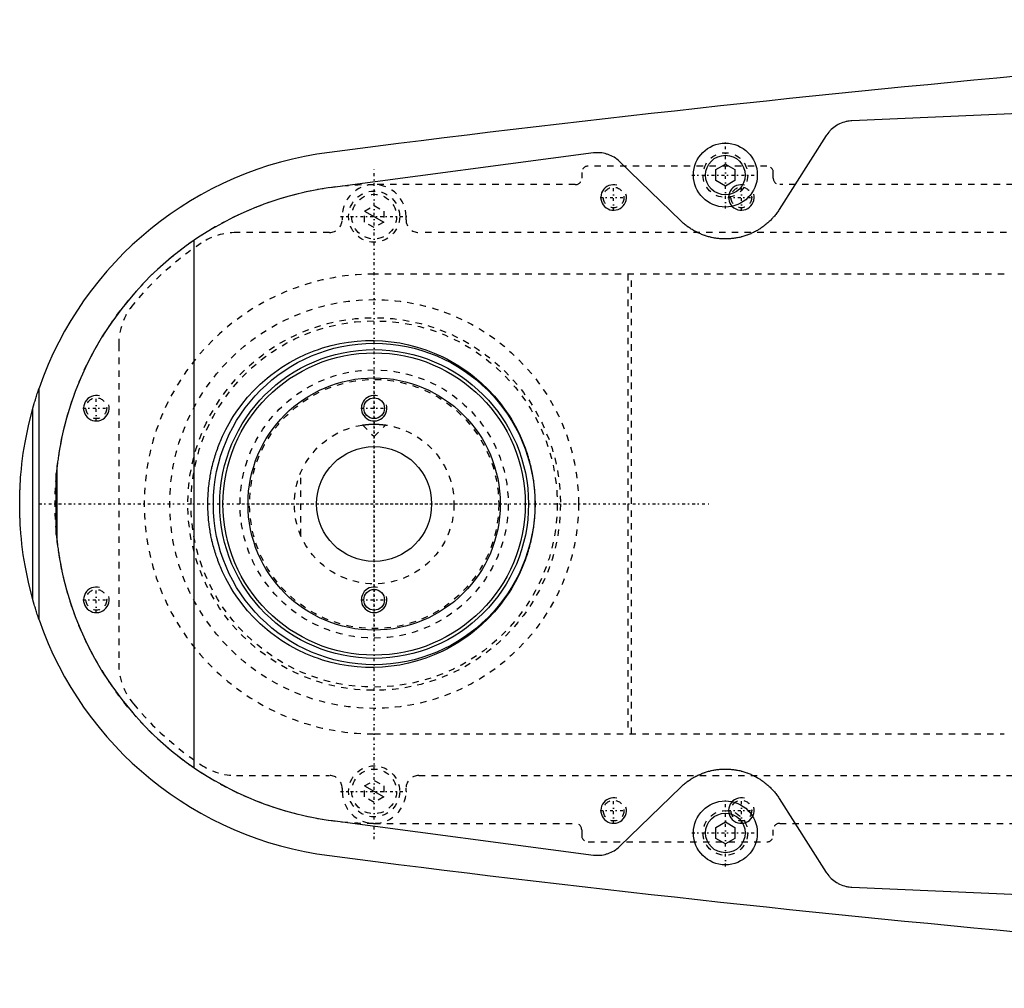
# Model space of a CAD drawing. Extents: x -706 to 181, y -120 to 120.
# Tile 1 of 9: x -706 to -551, y -76 to 76. Entities that reach past the tile are written whole.
import ezdxf

# ---------------------------------------------------------------- set-up
doc = ezdxf.new("R2010")
doc.units = 0
doc.linetypes.add('CENTER', pattern=[1.5, 0.45, -0.5, 0.05, -0.5])
doc.linetypes.add('DASHED', pattern=[2, 1, -1])
for name, color, linetype in [('AM_0', 7, 'CONTINUOUS'), ('AM_10', 7, 'CONTINUOUS'), ('AM_3', 7, 'DASHED'), ('AM_7', 7, 'CENTER')]:
    doc.layers.add(name, color=color, linetype=linetype)

msp = doc.modelspace()

# ---------------------------------------------------------------- linework, layer by layer
at = {"layer": 'AM_0', "color": 7, "linetype": 'CONTINUOUS'}
for p, q in [((-345.22, 70), (-575.22, 60)), ((-579.22, 57.68), (-586.56, 46.13)), ((-615.65, 54.96), (-656.53, 49.57)), ((-601.96, 44.32), (-611.52, 53.59)), ((-596.5, 52.37), (-595, 53.23)), ((-595, 53.23), (-593.5, 52.37)), ((-596.5, 50.63), (-596.5, 52.37)), ((-593.5, 52.37), (-593.5, 50.63)), ((-595, 49.77), (-596.5, 50.63)), ((-593.5, 50.63), (-595, 49.77)), ((-678.19, -41.3), (-678.19, 41.3)), ((-702.45, -18.15), (-702.45, 18.15)), ((-703.45, -14.95), (-703.45, 14.95)), ((-699.63, 6.05), (-699.77, 4.76)), ((-699.77, -4.76), (-699.77, 4.76)), ((-699.63, -6.05), (-699.63, 6.05)), ((-699.77, -4.76), (-699.63, -6.05)), ((-611.52, -53.59), (-601.96, -44.32)), ((-586.56, -46.13), (-579.22, -57.68)), ((-656.53, -49.57), (-615.65, -54.96)), ((-596.5, -50.63), (-595, -49.77)), ((-596.5, -52.37), (-596.5, -50.63)), ((-595, -49.77), (-593.5, -50.63)), ((-593.5, -50.63), (-593.5, -52.37)), ((-595, -53.23), (-596.5, -52.37)), ((-593.5, -52.37), (-595, -53.23)), ((-575.22, -60), (-345.22, -70))]:
    msp.add_line(p, q, dxfattribs=at)
for points in [[(-575.22, 60, 0), (-575.34, 59.99, 0), (-575.6, 59.96, 0), (-575.85, 59.93, 0), (-575.98, 59.9, 0), (-576.11, 59.88, 0), (-576.37, 59.81, 0), (-576.62, 59.73, 0), (-576.87, 59.64, 0), (-577.12, 59.53, 0), (-577.36, 59.41, 0), (-577.48, 59.34, 0), (-577.59, 59.28, 0), (-577.82, 59.13, 0), (-578.04, 58.97, 0), (-578.24, 58.81, 0), (-578.44, 58.63, 0), (-578.63, 58.44, 0), (-578.72, 58.34, 0), (-578.81, 58.24, 0), (-578.98, 58.03, 0), (-579.14, 57.8, 0), (-579.22, 57.68, 0)], [(-611.52, 53.59, 0), (-611.61, 53.68, 0), (-611.81, 53.85, 0), (-612.01, 54.01, 0), (-612.11, 54.08, 0), (-612.22, 54.16, 0), (-612.44, 54.29, 0), (-612.66, 54.42, 0), (-612.89, 54.53, 0), (-613.13, 54.64, 0), (-613.37, 54.73, 0), (-613.49, 54.77, 0), (-613.61, 54.8, 0), (-613.85, 54.87, 0), (-614.09, 54.92, 0), (-614.34, 54.96, 0), (-614.58, 54.98, 0), (-614.82, 55, 0), (-614.94, 55, 0), (-615.05, 55, 0), (-615.29, 54.99, 0), (-615.53, 54.97, 0), (-615.65, 54.96, 0)], [(-656.53, 49.57, 0), (-657.18, 49.48, 0), (-658.46, 49.28, 0), (-659.75, 49.04, 0), (-660.38, 48.91, 0), (-661.02, 48.77, 0), (-662.29, 48.47, 0), (-663.54, 48.13, 0), (-664.79, 47.76, 0), (-666.03, 47.36, 0), (-667.25, 46.93, 0), (-667.86, 46.7, 0), (-668.47, 46.46, 0), (-669.67, 45.97, 0), (-670.86, 45.44, 0), (-672.03, 44.89, 0), (-673.19, 44.3, 0), (-674.33, 43.68, 0), (-674.89, 43.36, 0), (-675.45, 43.04, 0), (-676.56, 42.36, 0), (-677.65, 41.66, 0), (-678.19, 41.3, 0)], [(-586.56, 46.13, 0), (-586.61, 46.06, 0), (-586.71, 45.91, 0), (-586.81, 45.77, 0), (-586.86, 45.7, 0), (-586.91, 45.63, 0), (-587.01, 45.49, 0), (-587.12, 45.35, 0), (-587.22, 45.21, 0), (-587.33, 45.08, 0), (-587.44, 44.95, 0), (-587.5, 44.89, 0), (-587.55, 44.83, 0), (-587.67, 44.7, 0), (-587.78, 44.58, 0), (-587.9, 44.46, 0), (-588.01, 44.35, 0), (-588.13, 44.23, 0), (-588.19, 44.18, 0), (-588.25, 44.12, 0), (-588.37, 44.01, 0), (-588.5, 43.9, 0), (-588.56, 43.85, 0), (-588.62, 43.8, 0), (-588.75, 43.69, 0), (-588.88, 43.59, 0), (-588.95, 43.54, 0), (-589.02, 43.49, 0), (-589.15, 43.39, 0), (-589.29, 43.29, 0), (-589.43, 43.2, 0), (-589.57, 43.11, 0), (-589.71, 43.02, 0), (-589.78, 42.97, 0), (-589.85, 42.93, 0), (-589.99, 42.84, 0), (-590.14, 42.76, 0), (-590.29, 42.68, 0), (-590.43, 42.6, 0), (-590.58, 42.53, 0), (-590.66, 42.49, 0), (-590.73, 42.46, 0), (-590.89, 42.39, 0), (-591.04, 42.32, 0), (-591.19, 42.25, 0), (-591.35, 42.19, 0), (-591.5, 42.13, 0), (-591.58, 42.1, 0), (-591.66, 42.08, 0), (-591.81, 42.02, 0), (-591.97, 41.97, 0), (-592.13, 41.92, 0), (-592.29, 41.88, 0), (-592.44, 41.83, 0), (-592.52, 41.81, 0), (-592.6, 41.79, 0), (-592.76, 41.75, 0), (-592.92, 41.72, 0), (-593.08, 41.69, 0), (-593.24, 41.66, 0), (-593.4, 41.63, 0), (-593.48, 41.62, 0), (-593.56, 41.6, 0), (-593.71, 41.58, 0), (-593.87, 41.56, 0), (-593.95, 41.56, 0), (-594.03, 41.55, 0), (-594.19, 41.53, 0), (-594.34, 41.52, 0), (-594.42, 41.52, 0), (-594.5, 41.51, 0), (-594.65, 41.51, 0), (-594.81, 41.5, 0), (-594.96, 41.5, 0), (-595.11, 41.5, 0), (-595.27, 41.5, 0), (-595.34, 41.51, 0), (-595.42, 41.51, 0), (-595.58, 41.52, 0), (-595.73, 41.53, 0), (-595.89, 41.54, 0), (-596.05, 41.55, 0), (-596.2, 41.57, 0), (-596.28, 41.58, 0), (-596.36, 41.59, 0), (-596.52, 41.62, 0), (-596.68, 41.64, 0), (-596.84, 41.67, 0), (-596.99, 41.7, 0), (-597.15, 41.73, 0), (-597.23, 41.75, 0), (-597.31, 41.77, 0), (-597.47, 41.81, 0), (-597.63, 41.85, 0), (-597.78, 41.9, 0), (-597.94, 41.94, 0), (-598.1, 41.99, 0), (-598.18, 42.02, 0), (-598.25, 42.04, 0), (-598.41, 42.1, 0), (-598.56, 42.16, 0), (-598.72, 42.22, 0), (-598.87, 42.28, 0), (-599.02, 42.35, 0), (-599.1, 42.38, 0), (-599.18, 42.41, 0), (-599.33, 42.48, 0), (-599.47, 42.56, 0), (-599.55, 42.59, 0), (-599.62, 42.63, 0), (-599.77, 42.71, 0), (-599.91, 42.79, 0), (-599.99, 42.83, 0), (-600.06, 42.87, 0), (-600.2, 42.96, 0), (-600.34, 43.05, 0), (-600.48, 43.14, 0), (-600.62, 43.23, 0), (-600.76, 43.32, 0), (-600.83, 43.37, 0), (-600.89, 43.42, 0), (-601.03, 43.52, 0), (-601.16, 43.62, 0), (-601.29, 43.72, 0), (-601.41, 43.83, 0), (-601.54, 43.93, 0), (-601.6, 43.99, 0), (-601.66, 44.04, 0), (-601.78, 44.15, 0), (-601.9, 44.26, 0), (-601.96, 44.32, 0)], [(-678.19, 41.3, 0), (-679.41, 40.44, 0), (-681.74, 38.64, 0), (-683.91, 36.74, 0), (-684.94, 35.76, 0), (-685.93, 34.77, 0), (-687.8, 32.72, 0), (-689.52, 30.63, 0), (-691.09, 28.48, 0), (-692.52, 26.31, 0), (-693.8, 24.12, 0), (-694.38, 23.03, 0), (-694.93, 21.93, 0), (-695.93, 19.76, 0), (-696.8, 17.6, 0), (-697.54, 15.49, 0), (-698.16, 13.43, 0), (-698.67, 11.45, 0), (-698.88, 10.51, 0), (-699.07, 9.59, 0), (-699.26, 8.57, 0), (-699.31, 8.3, 0), (-699.35, 8.03, 0), (-699.37, 7.89, 0), (-699.39, 7.76, 0), (-699.43, 7.51, 0), (-699.47, 7.26, 0), (-699.5, 7.03, 0), (-699.53, 6.81, 0), (-699.56, 6.6, 0), (-699.58, 6.5, 0), (-699.59, 6.41, 0), (-699.61, 6.25, 0), (-699.63, 6.11, 0), (-699.63, 6.05, 0)], [(-624.81, 0, 0), (-624.81, -0.13, 0), (-624.81, -0.4, 0), (-624.82, -0.66, 0), (-624.82, -0.8, 0), (-624.83, -0.93, 0), (-624.84, -1.2, 0), (-624.85, -1.47, 0), (-624.87, -1.74, 0), (-624.89, -2.01, 0), (-624.91, -2.28, 0), (-624.92, -2.41, 0), (-624.94, -2.55, 0), (-624.97, -2.82, 0), (-625, -3.09, 0), (-625.03, -3.36, 0), (-625.07, -3.63, 0), (-625.11, -3.9, 0), (-625.13, -4.03, 0), (-625.15, -4.17, 0), (-625.2, -4.44, 0), (-625.25, -4.7, 0), (-625.27, -4.84, 0), (-625.3, -4.97, 0), (-625.35, -5.24, 0), (-625.41, -5.51, 0), (-625.44, -5.64, 0), (-625.47, -5.78, 0), (-625.53, -6.05, 0), (-625.6, -6.31, 0), (-625.67, -6.58, 0), (-625.74, -6.84, 0), (-625.82, -7.11, 0), (-625.86, -7.24, 0), (-625.89, -7.37, 0), (-625.98, -7.63, 0), (-626.06, -7.89, 0), (-626.14, -8.15, 0), (-626.23, -8.41, 0), (-626.32, -8.67, 0), (-626.37, -8.8, 0), (-626.42, -8.93, 0), (-626.52, -9.18, 0), (-626.61, -9.44, 0), (-626.72, -9.69, 0), (-626.82, -9.94, 0), (-626.93, -10.19, 0), (-626.98, -10.32, 0), (-627.04, -10.44, 0), (-627.15, -10.69, 0), (-627.26, -10.93, 0), (-627.68, -11.78, 0), (-628.46, -13.17, 0), (-628.88, -13.84, 0), (-629.31, -14.49, 0), (-630.22, -15.73, 0), (-631.17, -16.88, 0), (-632.17, -17.95, 0), (-633.22, -18.96, 0), (-634.34, -19.92, 0), (-634.91, -20.37, 0), (-635.5, -20.8, 0), (-636.72, -21.62, 0), (-637.97, -22.37, 0), (-638.61, -22.71, 0), (-639.26, -23.04, 0), (-640.58, -23.63, 0), (-641.92, -24.14, 0), (-642.6, -24.37, 0), (-643.27, -24.58, 0), (-644.64, -24.93, 0), (-646, -25.21, 0), (-647.35, -25.41, 0), (-648.69, -25.54, 0), (-650.01, -25.59, 0), (-650.67, -25.59, 0), (-651.33, -25.58, 0), (-652.66, -25.5, 0), (-654.01, -25.34, 0), (-655.36, -25.11, 0), (-656.72, -24.81, 0), (-658.06, -24.43, 0), (-658.73, -24.21, 0), (-659.39, -23.98, 0), (-660.7, -23.44, 0), (-661.98, -22.84, 0), (-663.24, -22.16, 0), (-664.45, -21.42, 0), (-665.62, -20.6, 0), (-666.19, -20.17, 0), (-666.75, -19.72, 0), (-667.82, -18.78, 0), (-668.84, -17.79, 0), (-669.81, -16.73, 0), (-670.74, -15.59, 0), (-671.63, -14.36, 0), (-672.05, -13.72, 0), (-672.46, -13.05, 0), (-673.22, -11.67, 0), (-673.63, -10.84, 0), (-673.74, -10.6, 0), (-673.85, -10.35, 0), (-673.9, -10.23, 0), (-673.96, -10.11, 0), (-674.06, -9.86, 0), (-674.16, -9.61, 0), (-674.26, -9.36, 0), (-674.36, -9.11, 0), (-674.46, -8.86, 0), (-674.5, -8.73, 0), (-674.55, -8.61, 0), (-674.64, -8.35, 0), (-674.72, -8.1, 0), (-674.81, -7.84, 0), (-674.89, -7.58, 0), (-674.97, -7.32, 0), (-675.01, -7.19, 0), (-675.05, -7.06, 0), (-675.12, -6.8, 0), (-675.19, -6.54, 0), (-675.26, -6.27, 0), (-675.32, -6.01, 0), (-675.39, -5.75, 0), (-675.42, -5.61, 0), (-675.45, -5.48, 0), (-675.5, -5.22, 0), (-675.56, -4.95, 0), (-675.58, -4.82, 0), (-675.61, -4.68, 0), (-675.66, -4.42, 0), (-675.7, -4.15, 0), (-675.72, -4.01, 0), (-675.74, -3.88, 0), (-675.78, -3.61, 0), (-675.82, -3.34, 0), (-675.85, -3.08, 0), (-675.89, -2.81, 0), (-675.91, -2.54, 0), (-675.93, -2.4, 0), (-675.94, -2.27, 0), (-675.96, -2, 0), (-675.98, -1.73, 0), (-676, -1.47, 0), (-676.01, -1.2, 0), (-676.02, -0.93, 0), (-676.03, -0.8, 0), (-676.03, -0.66, 0), (-676.04, -0.4, 0), (-676.04, -0.13, 0), (-676.04, 0, 0), (-676.04, 0.13, 0), (-676.04, 0.4, 0), (-676.03, 0.66, 0), (-676.03, 0.8, 0), (-676.02, 0.93, 0), (-676.01, 1.2, 0), (-676, 1.47, 0), (-675.98, 1.73, 0), (-675.96, 2, 0), (-675.94, 2.27, 0), (-675.93, 2.4, 0), (-675.91, 2.54, 0), (-675.89, 2.81, 0), (-675.85, 3.08, 0), (-675.82, 3.34, 0), (-675.78, 3.61, 0), (-675.74, 3.88, 0), (-675.72, 4.01, 0), (-675.7, 4.15, 0), (-675.66, 4.42, 0), (-675.61, 4.68, 0), (-675.58, 4.82, 0), (-675.56, 4.95, 0), (-675.5, 5.22, 0), (-675.45, 5.48, 0), (-675.42, 5.61, 0), (-675.39, 5.75, 0), (-675.32, 6.01, 0), (-675.26, 6.27, 0), (-675.19, 6.54, 0), (-675.12, 6.8, 0), (-675.05, 7.06, 0), (-675.01, 7.19, 0), (-674.97, 7.32, 0), (-674.89, 7.58, 0), (-674.81, 7.84, 0), (-674.72, 8.1, 0), (-674.64, 8.35, 0), (-674.55, 8.61, 0), (-674.5, 8.73, 0), (-674.46, 8.86, 0), (-674.36, 9.11, 0), (-674.26, 9.36, 0), (-674.16, 9.61, 0), (-674.06, 9.86, 0), (-673.96, 10.11, 0), (-673.9, 10.23, 0), (-673.85, 10.35, 0), (-673.74, 10.6, 0), (-673.63, 10.84, 0), (-673.22, 11.67, 0), (-672.46, 13.05, 0), (-672.05, 13.72, 0), (-671.63, 14.36, 0), (-670.74, 15.59, 0), (-669.81, 16.73, 0), (-668.84, 17.79, 0), (-667.82, 18.78, 0), (-666.75, 19.72, 0), (-666.19, 20.17, 0), (-665.62, 20.6, 0), (-664.45, 21.42, 0), (-663.24, 22.16, 0), (-661.98, 22.84, 0), (-660.7, 23.44, 0), (-659.39, 23.98, 0), (-658.73, 24.21, 0), (-658.06, 24.43, 0), (-656.72, 24.81, 0), (-655.36, 25.11, 0), (-654.01, 25.34, 0), (-652.66, 25.5, 0), (-651.33, 25.58, 0), (-650.67, 25.59, 0), (-650.01, 25.59, 0), (-648.69, 25.54, 0), (-647.35, 25.41, 0), (-646, 25.21, 0), (-644.64, 24.93, 0), (-643.27, 24.58, 0), (-642.6, 24.37, 0), (-641.92, 24.14, 0), (-640.58, 23.63, 0), (-639.26, 23.04, 0), (-638.61, 22.71, 0), (-637.97, 22.37, 0), (-636.72, 21.62, 0), (-635.5, 20.8, 0), (-634.91, 20.37, 0), (-634.34, 19.92, 0), (-633.22, 18.96, 0), (-632.17, 17.95, 0), (-631.17, 16.88, 0), (-630.22, 15.73, 0), (-629.31, 14.49, 0), (-628.88, 13.84, 0), (-628.46, 13.17, 0), (-627.68, 11.78, 0), (-627.26, 10.93, 0), (-627.15, 10.69, 0), (-627.04, 10.44, 0), (-626.98, 10.32, 0), (-626.93, 10.19, 0), (-626.82, 9.94, 0), (-626.72, 9.69, 0), (-626.61, 9.44, 0), (-626.52, 9.18, 0), (-626.42, 8.93, 0), (-626.37, 8.8, 0), (-626.32, 8.67, 0), (-626.23, 8.41, 0), (-626.14, 8.15, 0), (-626.06, 7.89, 0), (-625.98, 7.63, 0), (-625.89, 7.37, 0), (-625.86, 7.24, 0), (-625.82, 7.11, 0), (-625.74, 6.84, 0), (-625.67, 6.58, 0), (-625.6, 6.31, 0), (-625.53, 6.05, 0), (-625.47, 5.78, 0), (-625.44, 5.64, 0), (-625.41, 5.51, 0), (-625.35, 5.24, 0), (-625.3, 4.97, 0), (-625.27, 4.84, 0), (-625.25, 4.7, 0), (-625.2, 4.44, 0), (-625.15, 4.17, 0), (-625.13, 4.03, 0), (-625.11, 3.9, 0), (-625.07, 3.63, 0), (-625.03, 3.36, 0), (-625, 3.09, 0), (-624.97, 2.82, 0), (-624.94, 2.55, 0), (-624.92, 2.41, 0), (-624.91, 2.28, 0), (-624.89, 2.01, 0), (-624.87, 1.74, 0), (-624.85, 1.47, 0), (-624.84, 1.2, 0), (-624.83, 0.93, 0), (-624.82, 0.8, 0), (-624.82, 0.66, 0), (-624.81, 0.4, 0), (-624.81, 0.13, 0), (-624.81, 0, 0)], [(-703.45, 14.95, 0), (-703.45, 14.95, 0), (-703.45, 14.95, 0), (-703.45, 14.95, 0), (-703.45, 14.95, 0), (-703.45, 14.95, 0), (-703.45, 14.95, 0), (-703.45, 14.95, 0), (-703.45, 14.95, 0), (-703.45, 14.95, 0), (-703.45, 14.95, 0), (-703.45, 14.95, 0), (-703.45, 14.96, 0), (-703.45, 14.96, 0), (-703.45, 14.96, 0), (-703.45, 14.96, 0), (-703.45, 14.96, 0), (-703.44, 14.96, 0), (-703.44, 14.96, 0), (-703.44, 14.97, 0), (-703.44, 14.97, 0), (-703.44, 14.97, 0), (-703.44, 14.97, 0), (-703.44, 14.97, 0), (-703.44, 14.97, 0), (-703.44, 14.98, 0), (-703.44, 14.98, 0), (-703.44, 14.98, 0), (-703.44, 14.98, 0), (-703.44, 14.98, 0), (-703.44, 14.99, 0), (-703.44, 14.99, 0), (-703.44, 14.99, 0), (-703.44, 14.99, 0), (-703.44, 15, 0), (-703.43, 15, 0), (-703.43, 15, 0), (-703.43, 15.01, 0), (-703.43, 15.03, 0), (-703.42, 15.05, 0), (-703.41, 15.07, 0), (-703.41, 15.09, 0), (-703.41, 15.1, 0), (-703.4, 15.12, 0), (-703.39, 15.15, 0), (-703.39, 15.17, 0), (-703.38, 15.2, 0), (-703.37, 15.23, 0), (-703.37, 15.24, 0), (-703.36, 15.26, 0), (-703.35, 15.28, 0), (-703.35, 15.31, 0), (-703.34, 15.33, 0), (-703.34, 15.34, 0), (-703.33, 15.37, 0), (-703.32, 15.4, 0), (-703.32, 15.41, 0), (-703.31, 15.43, 0), (-703.3, 15.46, 0), (-703.3, 15.49, 0), (-703.27, 15.59, 0), (-703.21, 15.76, 0), (-703.16, 15.94, 0), (-703.1, 16.13, 0), (-703.05, 16.32, 0), (-703.02, 16.41, 0), (-702.99, 16.51, 0), (-702.93, 16.71, 0), (-702.86, 16.9, 0), (-702.8, 17.1, 0), (-702.74, 17.29, 0), (-702.67, 17.49, 0), (-702.64, 17.58, 0), (-702.61, 17.68, 0), (-702.54, 17.87, 0), (-702.48, 18.05, 0), (-702.45, 18.15, 0)], [(-705.5, 0, 0), (-705.5, 0.01, 0), (-705.5, 0.04, 0), (-705.5, 0.06, 0), (-705.5, 0.07, 0), (-705.5, 0.08, 0), (-705.5, 0.11, 0), (-705.5, 0.13, 0), (-705.5, 0.15, 0), (-705.5, 0.18, 0), (-705.5, 0.2, 0), (-705.5, 0.21, 0), (-705.5, 0.22, 0), (-705.5, 0.25, 0), (-705.5, 0.27, 0), (-705.5, 0.29, 0), (-705.5, 0.32, 0), (-705.5, 0.34, 0), (-705.5, 0.35, 0), (-705.5, 0.36, 0), (-705.5, 0.39, 0), (-705.5, 0.41, 0), (-705.5, 0.42, 0), (-705.5, 0.43, 0), (-705.5, 0.46, 0), (-705.5, 0.48, 0), (-705.5, 0.49, 0), (-705.5, 0.5, 0), (-705.5, 0.53, 0), (-705.5, 0.55, 0), (-705.5, 0.57, 0), (-705.5, 0.6, 0), (-705.5, 0.62, 0), (-705.5, 0.63, 0), (-705.5, 0.64, 0), (-705.5, 0.67, 0), (-705.5, 0.69, 0), (-705.5, 0.71, 0), (-705.5, 0.74, 0), (-705.49, 0.76, 0), (-705.49, 0.77, 0), (-705.49, 0.78, 0), (-705.49, 0.81, 0), (-705.49, 0.83, 0), (-705.49, 0.85, 0), (-705.49, 0.88, 0), (-705.49, 0.9, 0), (-705.49, 0.91, 0), (-705.49, 0.92, 0), (-705.49, 0.95, 0), (-705.49, 0.97, 0), (-705.49, 1.05, 0), (-705.49, 1.19, 0), (-705.49, 1.26, 0), (-705.48, 1.33, 0), (-705.48, 1.47, 0), (-705.48, 1.61, 0), (-705.47, 1.75, 0), (-705.47, 1.89, 0), (-705.46, 2.03, 0), (-705.46, 2.1, 0), (-705.46, 2.17, 0), (-705.45, 2.31, 0), (-705.45, 2.45, 0), (-705.44, 2.52, 0), (-705.44, 2.59, 0), (-705.43, 2.73, 0), (-705.43, 2.87, 0), (-705.42, 2.94, 0), (-705.42, 3.01, 0), (-705.41, 3.15, 0), (-705.4, 3.29, 0), (-705.39, 3.43, 0), (-705.39, 3.57, 0), (-705.38, 3.71, 0), (-705.37, 3.78, 0), (-705.37, 3.85, 0), (-705.36, 3.99, 0), (-705.35, 4.13, 0), (-705.31, 4.62, 0), (-705.23, 5.46, 0), (-705.14, 6.29, 0), (-705.04, 7.13, 0), (-704.99, 7.54, 0), (-704.93, 7.96, 0), (-704.8, 8.79, 0), (-704.66, 9.62, 0), (-704.07, 12.5, 0), (-703.45, 14.95, 0)], [(-703.45, -14.95, 0), (-704.07, -12.5, 0), (-704.66, -9.62, 0), (-704.8, -8.79, 0), (-704.93, -7.96, 0), (-704.99, -7.54, 0), (-705.04, -7.13, 0), (-705.14, -6.29, 0), (-705.23, -5.46, 0), (-705.31, -4.62, 0), (-705.37, -3.78, 0), (-705.4, -3.29, 0), (-705.41, -3.15, 0), (-705.42, -3.01, 0), (-705.42, -2.94, 0), (-705.43, -2.87, 0), (-705.43, -2.73, 0), (-705.44, -2.59, 0), (-705.44, -2.52, 0), (-705.45, -2.45, 0), (-705.45, -2.31, 0), (-705.46, -2.17, 0), (-705.46, -2.1, 0), (-705.46, -2.03, 0), (-705.47, -1.89, 0), (-705.47, -1.75, 0), (-705.48, -1.61, 0), (-705.48, -1.47, 0), (-705.48, -1.33, 0), (-705.49, -1.26, 0), (-705.49, -1.19, 0), (-705.49, -1.05, 0), (-705.49, -0.91, 0), (-705.49, -0.83, 0), (-705.49, -0.81, 0), (-705.49, -0.78, 0), (-705.49, -0.77, 0), (-705.49, -0.76, 0), (-705.5, -0.74, 0), (-705.5, -0.71, 0), (-705.5, -0.69, 0), (-705.5, -0.67, 0), (-705.5, -0.64, 0), (-705.5, -0.63, 0), (-705.5, -0.62, 0), (-705.5, -0.6, 0), (-705.5, -0.57, 0), (-705.5, -0.55, 0), (-705.5, -0.53, 0), (-705.5, -0.5, 0), (-705.5, -0.49, 0), (-705.5, -0.48, 0), (-705.5, -0.46, 0), (-705.5, -0.43, 0), (-705.5, -0.42, 0), (-705.5, -0.41, 0), (-705.5, -0.39, 0), (-705.5, -0.36, 0), (-705.5, -0.35, 0), (-705.5, -0.34, 0), (-705.5, -0.32, 0), (-705.5, -0.29, 0), (-705.5, -0.27, 0), (-705.5, -0.25, 0), (-705.5, -0.22, 0), (-705.5, -0.21, 0), (-705.5, -0.2, 0), (-705.5, -0.18, 0), (-705.5, -0.15, 0), (-705.5, -0.13, 0), (-705.5, -0.11, 0), (-705.5, -0.08, 0), (-705.5, -0.07, 0), (-705.5, -0.06, 0), (-705.5, -0.04, 0), (-705.5, -0.01, 0), (-705.5, 0, 0)], [(-699.63, -6.05, 0), (-699.63, -6.11, 0), (-699.61, -6.25, 0), (-699.59, -6.41, 0), (-699.58, -6.5, 0), (-699.56, -6.6, 0), (-699.53, -6.81, 0), (-699.5, -7.03, 0), (-699.47, -7.26, 0), (-699.43, -7.51, 0), (-699.39, -7.76, 0), (-699.37, -7.89, 0), (-699.35, -8.03, 0), (-699.31, -8.3, 0), (-699.26, -8.57, 0), (-699.07, -9.59, 0), (-698.88, -10.51, 0), (-698.67, -11.45, 0), (-698.16, -13.43, 0), (-697.54, -15.49, 0), (-696.8, -17.6, 0), (-695.93, -19.76, 0), (-694.93, -21.93, 0), (-694.38, -23.03, 0), (-693.8, -24.12, 0), (-692.52, -26.31, 0), (-691.09, -28.48, 0), (-689.52, -30.63, 0), (-687.8, -32.72, 0), (-685.93, -34.77, 0), (-684.94, -35.76, 0), (-683.91, -36.74, 0), (-681.74, -38.64, 0), (-679.41, -40.44, 0), (-678.19, -41.3, 0)], [(-702.45, -18.15, 0), (-702.48, -18.05, 0), (-702.54, -17.87, 0), (-702.61, -17.68, 0), (-702.64, -17.58, 0), (-702.67, -17.49, 0), (-702.74, -17.29, 0), (-702.8, -17.1, 0), (-702.86, -16.9, 0), (-702.93, -16.71, 0), (-702.99, -16.51, 0), (-703.02, -16.41, 0), (-703.05, -16.32, 0), (-703.1, -16.13, 0), (-703.16, -15.94, 0), (-703.21, -15.76, 0), (-703.27, -15.59, 0), (-703.3, -15.49, 0), (-703.3, -15.46, 0), (-703.31, -15.43, 0), (-703.32, -15.41, 0), (-703.32, -15.4, 0), (-703.33, -15.37, 0), (-703.34, -15.34, 0), (-703.34, -15.33, 0), (-703.35, -15.31, 0), (-703.35, -15.28, 0), (-703.36, -15.26, 0), (-703.37, -15.24, 0), (-703.37, -15.23, 0), (-703.38, -15.2, 0), (-703.39, -15.17, 0), (-703.39, -15.15, 0), (-703.4, -15.12, 0), (-703.41, -15.1, 0), (-703.41, -15.09, 0), (-703.41, -15.07, 0), (-703.42, -15.05, 0), (-703.43, -15.03, 0), (-703.43, -15.01, 0), (-703.43, -15, 0), (-703.43, -15, 0), (-703.44, -15, 0), (-703.44, -14.99, 0), (-703.44, -14.99, 0), (-703.44, -14.99, 0), (-703.44, -14.99, 0), (-703.44, -14.98, 0), (-703.44, -14.98, 0), (-703.44, -14.98, 0), (-703.44, -14.98, 0), (-703.44, -14.98, 0), (-703.44, -14.97, 0), (-703.44, -14.97, 0), (-703.44, -14.97, 0), (-703.44, -14.97, 0), (-703.44, -14.97, 0), (-703.44, -14.97, 0), (-703.44, -14.96, 0), (-703.44, -14.96, 0), (-703.45, -14.96, 0), (-703.45, -14.96, 0), (-703.45, -14.96, 0), (-703.45, -14.96, 0), (-703.45, -14.96, 0), (-703.45, -14.95, 0), (-703.45, -14.95, 0), (-703.45, -14.95, 0), (-703.45, -14.95, 0), (-703.45, -14.95, 0), (-703.45, -14.95, 0), (-703.45, -14.95, 0), (-703.45, -14.95, 0), (-703.45, -14.95, 0), (-703.45, -14.95, 0), (-703.45, -14.95, 0), (-703.45, -14.95, 0)], [(-678.19, -41.3, 0), (-677.65, -41.66, 0), (-676.56, -42.36, 0), (-675.45, -43.04, 0), (-674.89, -43.36, 0), (-674.33, -43.68, 0), (-673.19, -44.3, 0), (-672.03, -44.89, 0), (-670.86, -45.44, 0), (-669.67, -45.97, 0), (-668.47, -46.46, 0), (-667.86, -46.7, 0), (-667.25, -46.93, 0), (-666.03, -47.36, 0), (-664.79, -47.76, 0), (-663.54, -48.13, 0), (-662.29, -48.47, 0), (-661.02, -48.77, 0), (-660.38, -48.91, 0), (-659.75, -49.04, 0), (-658.46, -49.28, 0), (-657.18, -49.48, 0), (-656.53, -49.57, 0)], [(-601.96, -44.32, 0), (-601.9, -44.26, 0), (-601.78, -44.15, 0), (-601.66, -44.04, 0), (-601.6, -43.99, 0), (-601.54, -43.93, 0), (-601.41, -43.82, 0), (-601.28, -43.72, 0), (-601.15, -43.62, 0), (-601.02, -43.51, 0), (-600.89, -43.42, 0), (-600.82, -43.37, 0), (-600.75, -43.32, 0), (-600.61, -43.22, 0), (-600.48, -43.13, 0), (-600.34, -43.04, 0), (-600.19, -42.95, 0), (-600.05, -42.87, 0), (-599.98, -42.83, 0), (-599.91, -42.79, 0), (-599.76, -42.71, 0), (-599.61, -42.63, 0), (-599.54, -42.59, 0), (-599.47, -42.55, 0), (-599.32, -42.48, 0), (-599.17, -42.41, 0), (-599.09, -42.38, 0), (-599.02, -42.34, 0), (-598.86, -42.28, 0), (-598.71, -42.21, 0), (-598.56, -42.15, 0), (-598.4, -42.1, 0), (-598.25, -42.04, 0), (-598.17, -42.02, 0), (-598.09, -41.99, 0), (-597.94, -41.94, 0), (-597.78, -41.89, 0), (-597.62, -41.85, 0), (-597.46, -41.81, 0), (-597.31, -41.77, 0), (-597.23, -41.75, 0), (-597.15, -41.73, 0), (-596.99, -41.7, 0), (-596.83, -41.67, 0), (-596.67, -41.64, 0), (-596.52, -41.62, 0), (-596.36, -41.59, 0), (-596.28, -41.58, 0), (-596.2, -41.57, 0), (-596.04, -41.55, 0), (-595.89, -41.54, 0), (-595.73, -41.53, 0), (-595.57, -41.52, 0), (-595.42, -41.51, 0), (-595.34, -41.51, 0), (-595.26, -41.5, 0), (-595.11, -41.5, 0), (-594.96, -41.5, 0), (-594.8, -41.5, 0), (-594.65, -41.51, 0), (-594.5, -41.51, 0), (-594.42, -41.52, 0), (-594.34, -41.52, 0), (-594.18, -41.53, 0), (-594.03, -41.55, 0), (-593.95, -41.56, 0), (-593.87, -41.56, 0), (-593.71, -41.58, 0), (-593.55, -41.61, 0), (-593.47, -41.62, 0), (-593.39, -41.63, 0), (-593.24, -41.66, 0), (-593.08, -41.69, 0), (-592.92, -41.72, 0), (-592.76, -41.75, 0), (-592.6, -41.79, 0), (-592.52, -41.81, 0), (-592.44, -41.83, 0), (-592.29, -41.88, 0), (-592.13, -41.92, 0), (-591.97, -41.97, 0), (-591.81, -42.02, 0), (-591.66, -42.08, 0), (-591.58, -42.1, 0), (-591.5, -42.13, 0), (-591.35, -42.19, 0), (-591.19, -42.25, 0), (-591.04, -42.32, 0), (-590.89, -42.38, 0), (-590.74, -42.45, 0), (-590.66, -42.49, 0), (-590.59, -42.53, 0), (-590.44, -42.6, 0), (-590.29, -42.68, 0), (-590.14, -42.76, 0), (-590, -42.84, 0), (-589.85, -42.93, 0), (-589.78, -42.97, 0), (-589.71, -43.01, 0), (-589.57, -43.1, 0), (-589.43, -43.2, 0), (-589.29, -43.29, 0), (-589.15, -43.39, 0), (-589.02, -43.49, 0), (-588.95, -43.54, 0), (-588.88, -43.59, 0), (-588.75, -43.69, 0), (-588.62, -43.8, 0), (-588.56, -43.85, 0), (-588.5, -43.9, 0), (-588.37, -44.01, 0), (-588.25, -44.12, 0), (-588.19, -44.18, 0), (-588.13, -44.24, 0), (-588.01, -44.35, 0), (-587.89, -44.47, 0), (-587.77, -44.59, 0), (-587.66, -44.71, 0), (-587.55, -44.83, 0), (-587.49, -44.89, 0), (-587.44, -44.96, 0), (-587.33, -45.08, 0), (-587.22, -45.22, 0), (-587.12, -45.35, 0), (-587.01, -45.49, 0), (-586.91, -45.63, 0), (-586.86, -45.7, 0), (-586.81, -45.77, 0), (-586.71, -45.91, 0), (-586.61, -46.06, 0), (-586.56, -46.13, 0)], [(-615.65, -54.96, 0), (-615.53, -54.97, 0), (-615.29, -54.99, 0), (-615.05, -55, 0), (-614.94, -55, 0), (-614.82, -55, 0), (-614.58, -54.98, 0), (-614.34, -54.96, 0), (-614.09, -54.92, 0), (-613.85, -54.87, 0), (-613.61, -54.8, 0), (-613.49, -54.77, 0), (-613.37, -54.73, 0), (-613.13, -54.64, 0), (-612.89, -54.53, 0), (-612.66, -54.42, 0), (-612.44, -54.29, 0), (-612.22, -54.16, 0), (-612.11, -54.08, 0), (-612.01, -54.01, 0), (-611.81, -53.85, 0), (-611.61, -53.68, 0), (-611.52, -53.59, 0)], [(-579.22, -57.68, 0), (-579.14, -57.8, 0), (-578.98, -58.03, 0), (-578.81, -58.24, 0), (-578.72, -58.34, 0), (-578.63, -58.44, 0), (-578.44, -58.63, 0), (-578.24, -58.81, 0), (-578.04, -58.97, 0), (-577.82, -59.13, 0), (-577.59, -59.28, 0), (-577.47, -59.34, 0), (-577.36, -59.41, 0), (-577.12, -59.53, 0), (-576.87, -59.64, 0), (-576.62, -59.73, 0), (-576.37, -59.81, 0), (-576.11, -59.88, 0), (-575.98, -59.9, 0), (-575.85, -59.93, 0), (-575.6, -59.96, 0), (-575.34, -59.99, 0), (-575.22, -60, 0)]]:
    msp.add_polyline3d(points, dxfattribs=at)
for centre, radius in [((-595, 51.5), 5), ((-595, 51.5), 3.1), ((-650, 0), 25.17), ((-650, 0), 24.17), ((-650, 0), 23.67), ((-650, 0), 19.75), ((-650, 15), 1.62), ((-650, 0), 9), ((-650, -15), 1.62), ((-595, -51.5), 5), ((-595, -51.5), 3.1)]:
    msp.add_circle(centre, radius, dxfattribs=at)
for centre, radius, start, end in [((-273.05, -2920.27), 3000, 92.92082, 97.35313), ((-650, 0), 55.5, 97.2532, 160.9168), ((-650, 0), 55.5, 199.0832, 262.7468), ((-273.05, 2920.27), 3000, 262.64687, 267.07918)]:
    msp.add_arc(centre, radius, start, end, dxfattribs=at)
at = {"layer": 'AM_10', "color": 7, "linetype": 'CONTINUOUS'}
for p, q in [((-651.5, 45.87), (-648.5, 44.13)), ((-651.5, -44.13), (-648.5, -45.87))]:
    msp.add_line(p, q, dxfattribs=at)
for centre in [(-612.5, 48), (-592.5, 48), (-693.5, 15), (-650, 15), (-693.5, -15), (-650, -15), (-612.5, -48), (-592.5, -48)]:
    msp.add_arc(centre, 2, 75, 15, dxfattribs=at)
at = {"layer": 'AM_3', "color": 6, "linetype": 'DASHED'}
for p, q in [((-588.5, 52.9), (-616.5, 52.9)), ((-617.5, 51.9), (-617.5, 51)), ((-587.5, 51), (-587.5, 51.9)), ((-618.5, 50), (-650, 50)), ((-480, 50), (-586.5, 50)), ((-651.5, 45.87), (-650, 46.73)), ((-650, 46.73), (-648.5, 45.87)), ((-655, 45), (-655, 44.5)), ((-651.5, 44.13), (-651.5, 45.87)), ((-648.5, 45.87), (-648.5, 44.13)), ((-645, 44.5), (-645, 45)), ((-650, 43.27), (-651.5, 44.13)), ((-648.5, 44.13), (-650, 43.27)), ((-657, 42.5), (-671.56, 42.5)), ((-517, 42.5), (-643, 42.5)), ((-551.33, 36), (-650, 36)), ((-610.3, 36), (-610.3, -36)), ((-609.7, -36), (-609.7, 36)), ((-690, 24.92), (-690, -24.92)), ((-651.82, 12.37), (-651.55, 12.4)), ((-651.82, 12.37), (-650, 10.55)), ((-650, 10.55), (-648.18, 12.37)), ((-648.47, 12.41), (-648.18, 12.37)), ((-661.5, -4.9), (-661.5, 4.9)), ((-650, -36), (-551.33, -36)), ((-671.56, -42.5), (-657, -42.5)), ((-643, -42.5), (-517, -42.5)), ((-655, -44.5), (-655, -45)), ((-651.5, -44.13), (-650, -43.27)), ((-651.5, -45.87), (-651.5, -44.13)), ((-650, -43.27), (-648.5, -44.13)), ((-648.5, -44.13), (-648.5, -45.87)), ((-645, -45), (-645, -44.5)), ((-650, -46.73), (-651.5, -45.87)), ((-648.5, -45.87), (-650, -46.73)), ((-650, -50), (-618.5, -50)), ((-586.5, -50), (-480, -50)), ((-617.5, -51), (-617.5, -51.9)), ((-587.5, -51.9), (-587.5, -51)), ((-616.5, -52.9), (-588.5, -52.9))]:
    msp.add_line(p, q, dxfattribs=at)
msp.add_polyline3d([(-651.55, 12.4, 0), (-651.54, 12.4, 0), (-651.52, 12.41, 0), (-651.5, 12.41, 0), (-651.49, 12.41, 0), (-651.49, 12.41, 0), (-651.47, 12.41, 0), (-651.45, 12.42, 0), (-651.43, 12.42, 0), (-651.41, 12.42, 0), (-651.38, 12.42, 0), (-651.37, 12.42, 0), (-651.36, 12.43, 0), (-651.34, 12.43, 0), (-651.32, 12.43, 0), (-651.3, 12.43, 0), (-651.27, 12.43, 0), (-651.25, 12.44, 0), (-651.24, 12.44, 0), (-651.23, 12.44, 0), (-651.2, 12.44, 0), (-651.18, 12.44, 0), (-651.16, 12.45, 0), (-651.15, 12.45, 0), (-651.13, 12.45, 0), (-651.1, 12.45, 0), (-651.08, 12.45, 0), (-651.07, 12.45, 0), (-651.04, 12.46, 0), (-651.02, 12.46, 0), (-650.99, 12.46, 0), (-650.96, 12.46, 0), (-650.93, 12.47, 0), (-650.91, 12.47, 0), (-650.9, 12.47, 0), (-650.87, 12.47, 0), (-650.84, 12.47, 0), (-650.81, 12.47, 0), (-650.78, 12.48, 0), (-650.74, 12.48, 0), (-650.73, 12.48, 0), (-650.71, 12.48, 0), (-650.68, 12.48, 0), (-650.65, 12.48, 0), (-650.61, 12.48, 0), (-650.58, 12.49, 0), (-650.55, 12.49, 0), (-650.53, 12.49, 0), (-650.51, 12.49, 0), (-650.48, 12.49, 0), (-650.45, 12.49, 0), (-650.41, 12.49, 0), (-650.38, 12.49, 0), (-650.35, 12.5, 0), (-650.33, 12.5, 0), (-650.31, 12.5, 0), (-650.28, 12.5, 0), (-650.24, 12.5, 0), (-650.21, 12.5, 0), (-650.18, 12.5, 0), (-650.14, 12.5, 0), (-650.12, 12.5, 0), (-650.11, 12.5, 0), (-650.07, 12.5, 0), (-650.04, 12.5, 0), (-650.02, 12.5, 0), (-650.01, 12.5, 0), (-649.97, 12.5, 0), (-649.94, 12.5, 0), (-649.92, 12.5, 0), (-649.9, 12.5, 0), (-649.87, 12.5, 0), (-649.84, 12.5, 0), (-649.8, 12.5, 0), (-649.77, 12.5, 0), (-649.73, 12.5, 0), (-649.72, 12.5, 0), (-649.7, 12.5, 0), (-649.67, 12.5, 0), (-649.63, 12.49, 0), (-649.6, 12.49, 0), (-649.56, 12.49, 0), (-649.53, 12.49, 0), (-649.51, 12.49, 0), (-649.5, 12.49, 0), (-649.46, 12.49, 0), (-649.43, 12.49, 0), (-649.4, 12.49, 0), (-649.36, 12.48, 0), (-649.33, 12.48, 0), (-649.31, 12.48, 0), (-649.3, 12.48, 0), (-649.27, 12.48, 0), (-649.23, 12.48, 0), (-649.2, 12.47, 0), (-649.17, 12.47, 0), (-649.14, 12.47, 0), (-649.13, 12.47, 0), (-649.11, 12.47, 0), (-649.08, 12.47, 0), (-649.05, 12.46, 0), (-649.02, 12.46, 0), (-648.99, 12.46, 0), (-648.97, 12.46, 0), (-648.95, 12.46, 0), (-648.94, 12.45, 0), (-648.91, 12.45, 0), (-648.88, 12.45, 0), (-648.87, 12.45, 0), (-648.86, 12.45, 0), (-648.83, 12.45, 0), (-648.81, 12.44, 0), (-648.79, 12.44, 0), (-648.78, 12.44, 0), (-648.76, 12.44, 0), (-648.73, 12.44, 0), (-648.71, 12.43, 0), (-648.69, 12.43, 0), (-648.67, 12.43, 0), (-648.65, 12.43, 0), (-648.64, 12.43, 0), (-648.62, 12.42, 0), (-648.6, 12.42, 0), (-648.58, 12.42, 0), (-648.56, 12.42, 0), (-648.54, 12.41, 0), (-648.53, 12.41, 0), (-648.52, 12.41, 0), (-648.5, 12.41, 0), (-648.48, 12.41, 0), (-648.47, 12.41, 0)], dxfattribs=at)
for centre, radius in [((-595, 51.5), 3.5), ((-612.5, 48), 1.62), ((-592.5, 48), 1.62), ((-650, 45), 4), ((-650, 45), 3.5), ((-650, 0), 32), ((-650, 0), 29.17), ((-650, 0), 28.67), ((-650, 0), 21), ((-650, 0), 19.5), ((-693.5, 15), 1.62), ((-650, 0), 12.5), ((-693.5, -15), 1.62), ((-650, -45), 4), ((-650, -45), 3.5), ((-612.5, -48), 1.62), ((-592.5, -48), 1.62), ((-595, -51.5), 3.5)]:
    msp.add_circle(centre, radius, dxfattribs=at)
for centre, radius, start, end in [((-616.5, 51.9), 1, 90, 180), ((-588.5, 51.9), 1, 0, 90), ((-618.5, 51), 1, 270, 0), ((-586.5, 51), 1, 180, 270), ((-650, 0), 50, 90, 270), ((-650, 45), 5, 0, 180), ((-657, 44.5), 2, 270, 0), ((-643, 44.5), 2, 180, 270), ((-671.56, 32.5), 10, 90, 123.5573), ((-650, 0), 49, 123.5573, 140.2849), ((-650, 0), 36, 90, 270), ((-680, 24.92), 10, 140.2849, 180), ((-680, -24.92), 10, 180, 219.7151), ((-650, 0), 49, 219.7151, 236.4427), ((-671.56, -32.5), 10, 236.4427, 270), ((-657, -44.5), 2, 0, 90), ((-643, -44.5), 2, 90, 180), ((-650, -45), 5, 180, 0), ((-618.5, -51), 1, 0, 90), ((-586.5, -51), 1, 90, 180), ((-616.5, -51.9), 1, 180, 270), ((-588.5, -51.9), 1, 270, 0)]:
    msp.add_arc(centre, radius, start, end, dxfattribs=at)
at = {"layer": 'AM_7', "color": 4, "linetype": 'CENTER'}
for p, q in [((-595, 46.25), (-595, 56.75)), ((-650, -52.5), (-650, 52.5)), ((-600.25, 51.5), (-589.75, 51.5)), ((-612.5, 45.9), (-612.5, 50.1)), ((-592.5, 45.9), (-592.5, 50.1)), ((-614.6, 48), (-610.4, 48)), ((-594.6, 48), (-590.4, 48)), ((-655.25, 45), (-644.75, 45)), ((-650, -20.74), (-650, 20.74)), ((-693.5, 12.9), (-693.5, 17.1)), ((-695.6, 15), (-691.4, 15)), ((-652.1, 15), (-647.9, 15)), ((-702.5, 0), (-597.5, 0)), ((-670.74, 0), (-629.26, 0)), ((-693.5, -17.1), (-693.5, -12.9)), ((-695.6, -15), (-691.4, -15)), ((-652.1, -15), (-647.9, -15)), ((-655.25, -45), (-644.75, -45)), ((-612.5, -50.1), (-612.5, -45.9)), ((-595, -56.75), (-595, -46.25)), ((-592.5, -50.1), (-592.5, -45.9)), ((-614.6, -48), (-610.4, -48)), ((-594.6, -48), (-590.4, -48)), ((-600.25, -51.5), (-589.75, -51.5))]:
    msp.add_line(p, q, dxfattribs=at)

doc.saveas('drawing.dxf')
